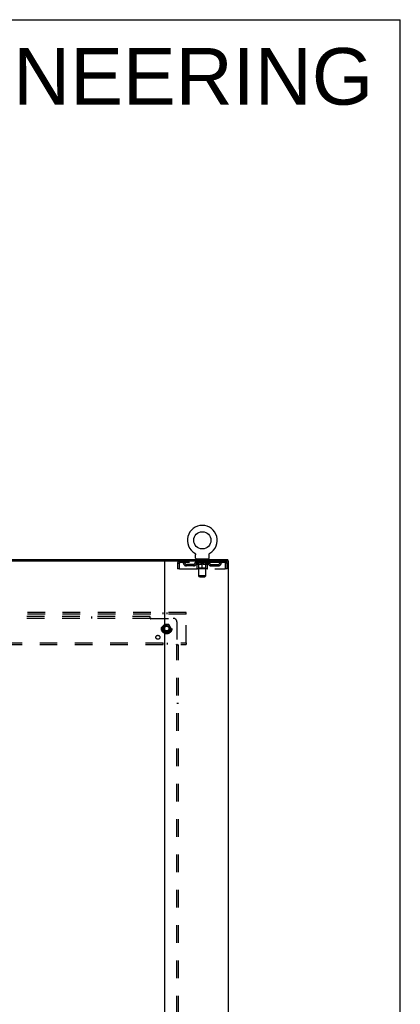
# Model space of a CAD drawing. Header units: inches. Extents: x 0 to 227, y 0 to 147.
# Tile 83 of 83: x 200 to 227, y 77 to 147. Entities that reach past the tile are written whole.
import ezdxf

# ---------------------------------------------------------------- set-up
doc = ezdxf.new("R2010")
doc.units = ezdxf.units.IN
doc.header["$LTSCALE"] = 12.466667
doc.header["$MEASUREMENT"] = 0
doc.linetypes.add('DOT', pattern=[0.2, 0.1, -0.1])
doc.linetypes.add('HIDDEN', pattern=[0.2, 0.1, -0.1])
doc.layers.get('0').update_dxf_attribs({"linetype": 'CONTINUOUS'})
for name, color, linetype in [('DEFAULT_2', 8, 'HIDDEN'), ('DIMENSIONS', 7, 'CONTINUOUS'), ('SUBPANEL', 7, 'CONTINUOUS')]:
    doc.layers.add(name, color=color, linetype=linetype)
doc.styles.get("Standard").update_dxf_attribs({"font": 'arial.ttf'})

msp = doc.modelspace()

# ---------------------------------------------------------------- linework, layer by layer
at = {"color": 7, "linetype": 'Continuous'}
for p, q in [((0, 146.667), (226.667, 146.667)), ((226.667, 0), (226.667, 146.667)), ((212.135, 109), (212.135, 109)), ((212.135, 109), (212.138, 108.998)), ((212.138, 108.998), (212.141, 108.996)), ((212.141, 108.996), (212.142, 108.995)), ((212.142, 108.995), (212.146, 108.993)), ((212.146, 108.993), (212.149, 108.99)), ((212.149, 108.99), (212.153, 108.987)), ((212.153, 108.987), (212.156, 108.984)), ((212.156, 108.984), (212.159, 108.981)), ((212.159, 108.981), (212.162, 108.978)), ((212.162, 108.978), (212.165, 108.975)), ((212.165, 108.975), (212.168, 108.972)), ((212.168, 108.972), (212.171, 108.968)), ((212.171, 108.968), (212.173, 108.965)), ((212.173, 108.965), (212.176, 108.961)), ((212.176, 108.961), (212.178, 108.958)), ((212.178, 108.958), (212.18, 108.954)), ((212.18, 108.954), (212.182, 108.95)), ((212.182, 108.95), (212.184, 108.946)), ((212.184, 108.946), (212.186, 108.942)), ((212.186, 108.942), (212.188, 108.938)), ((212.188, 108.938), (212.189, 108.934)), ((212.189, 108.934), (212.191, 108.93)), ((212.191, 108.93), (212.192, 108.926)), ((212.192, 108.926), (212.193, 108.922)), ((212.196, 108.9), (212.196, 108.896)), ((212.196, 108.896), (212.196, 108.892)), ((212.196, 108.643), (212.196, 108.892)), ((212.234, 108.583), (212.234, 108.553)), ((213.109, 108.583), (212.234, 108.583)), ((213.109, 108.583), (213.109, 108.553)), ((213.146, 108.643), (213.146, 108.892)), ((213.149, 108.918), (213.15, 108.922)), ((213.15, 108.922), (213.151, 108.926)), ((213.151, 108.926), (213.152, 108.93)), ((213.152, 108.93), (213.154, 108.934)), ((213.154, 108.934), (213.155, 108.938)), ((213.155, 108.938), (213.157, 108.942)), ((213.157, 108.942), (213.159, 108.946)), ((213.159, 108.946), (213.161, 108.95)), ((213.161, 108.95), (213.163, 108.954)), ((213.163, 108.954), (213.165, 108.958)), ((213.165, 108.958), (213.167, 108.961)), ((213.167, 108.961), (213.17, 108.965)), ((213.17, 108.965), (213.172, 108.968)), ((213.172, 108.968), (213.175, 108.972)), ((213.175, 108.972), (213.178, 108.975)), ((213.178, 108.975), (213.181, 108.978)), ((213.181, 108.978), (213.184, 108.981)), ((213.184, 108.981), (213.187, 108.984)), ((213.187, 108.984), (213.19, 108.987)), ((213.19, 108.987), (213.194, 108.99)), ((213.193, 108.99), (213.197, 108.993)), ((213.197, 108.993), (213.2, 108.995)), ((213.2, 108.995), (213.202, 108.996)), ((213.2, 108.995), (213.202, 108.996)), ((213.202, 108.996), (213.205, 108.998)), ((213.205, 108.998), (213.208, 109)), ((213.208, 109), (213.208, 109)), ((214.473, 108.449), (214.473, 108.553)), ((165.216, 108.449), (210.084, 108.449))]:
    msp.add_line(p, q, dxfattribs=at)
at = {"color": 3, "linetype": 'Continuous'}
for p, q in [((160.827, 108.553), (214.473, 108.553)), ((210.025, 40.657), (210.025, 108.449)), ((210.084, 108.449), (214.525, 108.449)), ((214.525, 40.657), (214.525, 108.449))]:
    msp.add_line(p, q, dxfattribs=at)
at = {"color": 7, "linetype": 'Continuous'}
for points in [[(212.193, 108.922), (212.194, 108.918), (212.195, 108.913), (212.195, 108.909), (212.196, 108.905), (212.196, 108.9), (212.196, 108.896)], [(213.146, 108.892), (213.146, 108.896), (213.147, 108.9), (213.147, 108.905), (213.148, 108.909), (213.148, 108.913), (213.149, 108.918)], [(213.146, 108.896), (213.147, 108.9), (213.147, 108.905), (213.148, 108.909), (213.148, 108.913)]]:
    msp.add_lwpolyline(points, dxfattribs=at)
msp.add_circle((212.671, 109.907), 0.609, dxfattribs=at)
for centre, radius, start, end in [((212.671, 109.907), 1.054, 300.39933, 239.60067), ((212.256, 108.643), 0.06, 180, 270), ((213.086, 108.643), 0.06, 270, 360)]:
    msp.add_arc(centre, radius, start, end, dxfattribs=at)
at = {"layer": 'DEFAULT_2', "color": 8, "linetype": 'HIDDEN'}
for p, q in [((212.135, 109), (212.135, 109)), ((212.141, 108.996), (212.142, 108.995)), ((212.326, 108.583), (212.326, 108.553)), ((212.361, 108.493), (212.361, 108.573)), ((212.43, 108.483), (212.371, 108.483)), ((212.422, 107.393), (212.422, 108.473)), ((212.971, 108.483), (212.912, 108.483)), ((212.92, 107.393), (212.92, 108.473)), ((212.981, 108.493), (212.981, 108.573)), ((213.016, 108.583), (213.016, 108.553)), ((213.208, 109), (213.208, 109)), ((210.921, 108.282), (210.921, 107.887)), ((210.921, 108.282), (211.025, 108.282)), ((211.025, 107.887), (210.921, 107.887)), ((211.025, 108.282), (211.025, 107.887)), ((211.055, 107.887), (211.055, 108.282)), ((211.055, 107.887), (214.287, 107.887)), ((211.088, 108.449), (211.088, 108.345)), ((214.254, 108.345), (211.088, 108.345)), ((211.557, 108.094), (211.557, 108.198)), ((212.04, 108.198), (211.557, 108.198)), ((212.04, 108.094), (211.557, 108.094)), ((211.64, 108.449), (211.64, 108.345)), ((211.807, 108.094), (211.807, 108.198)), ((212.165, 108.308), (212.165, 108.345)), ((213.178, 108.308), (212.165, 108.308)), ((212.293, 108.219), (212.165, 108.308)), ((212.173, 108.34), (212.173, 108.345)), ((212.18, 108.337), (212.18, 108.34)), ((212.18, 108.337), (213.163, 108.337)), ((212.187, 108.337), (212.187, 108.34)), ((212.188, 108.337), (212.188, 108.34)), ((212.196, 108.34), (212.196, 108.345)), ((212.209, 108.337), (212.209, 108.34)), ((212.21, 108.337), (212.21, 108.34)), ((212.233, 108.34), (212.233, 108.345)), ((212.234, 108.345), (212.234, 108.449)), ((212.245, 108.337), (212.245, 108.34)), ((212.247, 108.337), (212.247, 108.34)), ((212.41, 108.34), (212.249, 108.34)), ((212.284, 108.34), (212.284, 108.345)), ((212.285, 108.337), (212.285, 108.34)), ((212.285, 108.337), (212.285, 108.34)), ((212.288, 108.337), (212.288, 108.34)), ((212.293, 108.337), (212.293, 108.34)), ((212.293, 108.337), (212.293, 108.34)), ((212.293, 108.219), (212.301, 108.219)), ((212.296, 108.337), (212.296, 108.34)), ((212.299, 108.337), (212.299, 108.34)), ((212.301, 107.929), (212.301, 108.253)), ((212.302, 108.337), (212.302, 108.34)), ((212.314, 108.337), (212.314, 108.34)), ((212.328, 108.337), (212.328, 108.34)), ((212.329, 108.337), (212.329, 108.342)), ((213.012, 107.899), (212.331, 107.899)), ((212.345, 108.337), (212.345, 108.34)), ((212.346, 108.34), (212.346, 108.345)), ((212.354, 108.337), (212.354, 108.34)), ((212.357, 108.337), (212.357, 108.34)), ((212.364, 108.337), (212.364, 108.34)), ((212.373, 108.337), (212.373, 108.343)), ((212.386, 108.337), (212.386, 108.34)), ((212.388, 108.337), (212.388, 108.34)), ((212.421, 107.931), (212.39, 107.899)), ((212.41, 108.337), (212.41, 108.34)), ((212.464, 108.34), (212.414, 108.34)), ((212.415, 108.219), (212.558, 108.219)), ((212.418, 108.34), (212.418, 108.345)), ((212.421, 107.931), (212.421, 108.305)), ((212.921, 107.931), (212.421, 107.931)), ((212.424, 108.337), (212.424, 108.34)), ((212.427, 108.337), (212.427, 108.34)), ((212.432, 108.337), (212.432, 108.344)), ((212.436, 108.337), (212.436, 108.34)), ((212.444, 108.337), (212.444, 108.34)), ((212.464, 108.337), (212.464, 108.34)), ((212.523, 108.34), (212.476, 108.34)), ((212.492, 108.337), (212.492, 108.34)), ((212.498, 108.34), (212.498, 108.345)), ((212.501, 108.337), (212.501, 108.34)), ((212.503, 108.337), (212.503, 108.345)), ((212.505, 108.337), (212.505, 108.34)), ((212.511, 108.337), (212.511, 108.34)), ((212.524, 108.337), (212.524, 108.34)), ((212.588, 108.34), (212.544, 108.34)), ((212.555, 108.337), (212.555, 108.34)), ((212.58, 108.34), (212.642, 108.343)), ((212.584, 108.34), (212.584, 108.345)), ((212.584, 108.34), (212.584, 108.345)), ((212.584, 108.345), (212.584, 108.345)), ((212.584, 108.337), (212.584, 108.34)), ((212.587, 108.337), (212.587, 108.34)), ((212.588, 108.337), (212.588, 108.34)), ((212.588, 108.337), (212.588, 108.34)), ((212.616, 108.34), (212.668, 108.34)), ((212.621, 108.337), (212.621, 108.34)), ((212.625, 108.34), (212.625, 108.342)), ((212.642, 108.34), (212.642, 108.343)), ((212.655, 108.337), (212.655, 108.34)), ((212.669, 108.34), (212.669, 108.34)), ((212.669, 108.337), (212.669, 108.34)), ((212.669, 108.337), (212.669, 108.34)), ((212.671, 108.34), (212.671, 108.345)), ((212.671, 108.345), (212.763, 108.34)), ((212.671, 107.899), (212.671, 108.254)), ((212.673, 108.337), (212.673, 108.34)), ((212.673, 108.34), (212.674, 108.34)), ((212.674, 108.337), (212.674, 108.34)), ((212.688, 108.337), (212.688, 108.34)), ((212.688, 108.34), (212.727, 108.34)), ((212.722, 108.337), (212.722, 108.34)), ((212.755, 108.337), (212.755, 108.34)), ((212.755, 108.337), (212.755, 108.34)), ((212.755, 108.34), (212.799, 108.34)), ((212.756, 108.337), (212.756, 108.34)), ((212.759, 108.34), (212.759, 108.345)), ((212.759, 108.34), (212.759, 108.345)), ((212.759, 108.345), (212.759, 108.345)), ((212.759, 108.337), (212.759, 108.34)), ((212.784, 108.219), (212.928, 108.219)), ((212.788, 108.337), (212.788, 108.34)), ((212.819, 108.337), (212.819, 108.34)), ((212.819, 108.34), (212.867, 108.34)), ((212.832, 108.337), (212.832, 108.34)), ((212.838, 108.337), (212.838, 108.34)), ((212.84, 108.337), (212.84, 108.345)), ((212.842, 108.337), (212.842, 108.34)), ((212.845, 108.34), (212.845, 108.345)), ((212.85, 108.337), (212.85, 108.34)), ((212.879, 108.337), (212.879, 108.34)), ((212.879, 108.34), (212.929, 108.34)), ((212.898, 108.337), (212.898, 108.34)), ((212.907, 108.337), (212.907, 108.34)), ((212.911, 108.337), (212.911, 108.344)), ((212.915, 108.337), (212.915, 108.34)), ((212.919, 108.337), (212.919, 108.34)), ((212.921, 107.931), (212.921, 108.305)), ((212.921, 107.931), (212.953, 107.899)), ((212.925, 108.34), (212.925, 108.345)), ((212.933, 108.337), (212.933, 108.34)), ((212.933, 108.34), (213.094, 108.34)), ((212.955, 108.337), (212.955, 108.34)), ((212.957, 108.337), (212.957, 108.34)), ((212.969, 108.337), (212.969, 108.343)), ((212.978, 108.337), (212.978, 108.34)), ((212.986, 108.337), (212.986, 108.34)), ((212.989, 108.337), (212.989, 108.34)), ((212.997, 108.34), (212.997, 108.345)), ((212.998, 108.337), (212.998, 108.34)), ((213.014, 108.337), (213.014, 108.342)), ((213.015, 108.337), (213.015, 108.34)), ((213.029, 108.337), (213.029, 108.34)), ((213.04, 108.337), (213.04, 108.34)), ((213.042, 107.929), (213.042, 108.253)), ((213.042, 108.219), (213.05, 108.219)), ((213.044, 108.337), (213.044, 108.34)), ((213.047, 108.337), (213.047, 108.34)), ((213.049, 108.337), (213.049, 108.34)), ((213.049, 108.337), (213.049, 108.34)), ((213.05, 108.219), (213.178, 108.308)), ((213.055, 108.337), (213.055, 108.34)), ((213.057, 108.337), (213.057, 108.34)), ((213.058, 108.337), (213.058, 108.34)), ((213.059, 108.34), (213.059, 108.345)), ((213.096, 108.337), (213.096, 108.34)), ((213.098, 108.337), (213.098, 108.34)), ((213.109, 108.345), (213.109, 108.449)), ((213.11, 108.34), (213.11, 108.345)), ((213.133, 108.337), (213.133, 108.34)), ((213.134, 108.337), (213.134, 108.34)), ((213.147, 108.34), (213.147, 108.345)), ((213.155, 108.337), (213.155, 108.34)), ((213.156, 108.337), (213.156, 108.34)), ((213.163, 108.337), (213.163, 108.34)), ((213.17, 108.34), (213.17, 108.345)), ((213.178, 108.308), (213.178, 108.345)), ((213.303, 108.198), (213.786, 108.198)), ((213.303, 108.094), (213.786, 108.094)), ((213.536, 108.094), (213.536, 108.198)), ((213.703, 108.449), (213.703, 108.345)), ((213.786, 108.094), (213.786, 108.198)), ((214.254, 108.449), (214.254, 108.345)), ((214.287, 108.282), (214.287, 107.887)), ((214.317, 107.887), (214.317, 108.282)), ((214.421, 108.282), (214.317, 108.282)), ((214.421, 107.887), (214.317, 107.887)), ((214.421, 107.887), (214.421, 108.282)), ((212.92, 107.393), (212.422, 107.393)), ((212.482, 107.333), (212.422, 107.393)), ((212.482, 107.333), (212.86, 107.333)), ((212.86, 107.333), (212.92, 107.393)), ((211.525, 104.803), (163.775, 104.803)), ((211.525, 104.699), (163.775, 104.699)), ((209.875, 104.803), (209.875, 104.699)), ((210.175, 104.699), (210.175, 104.803)), ((211.525, 104.699), (211.525, 104.803)), ((211.525, 102.657), (211.525, 104.699)), ((209.987, 103.951), (209.833, 103.683)), ((209.833, 103.673), (209.987, 103.406)), ((210.305, 103.956), (209.996, 103.956)), ((210.468, 103.683), (210.314, 103.951)), ((210.314, 103.406), (210.468, 103.673)), ((210.305, 103.401), (209.996, 103.401)), ((163.775, 102.657), (211.525, 102.657)), ((163.775, 102.553), (211.525, 102.553)), ((209.875, 102.657), (209.875, 102.553)), ((210.175, 102.657), (210.175, 102.553)), ((211.525, 102.657), (211.525, 102.553))]:
    msp.add_line(p, q, dxfattribs=at)
for points in [[(211.088, 108.449), (211.086, 108.448), (211.084, 108.445), (211.081, 108.44), (211.079, 108.433), (211.077, 108.424), (211.074, 108.413), (211.072, 108.4), (211.07, 108.386), (211.067, 108.371), (211.065, 108.355), (211.062, 108.337), (211.06, 108.319), (211.058, 108.301), (211.055, 108.282)], [(211.088, 108.345), (211.086, 108.345), (211.084, 108.344), (211.081, 108.342), (211.079, 108.339), (211.077, 108.336), (211.074, 108.331), (211.072, 108.327), (211.07, 108.321), (211.067, 108.316), (211.065, 108.31), (211.062, 108.303), (211.06, 108.296), (211.058, 108.289), (211.055, 108.282)], [(212.421, 108.219), (212.401, 108.222), (212.381, 108.227), (212.361, 108.232), (212.342, 108.238), (212.321, 108.245), (212.301, 108.253)], [(212.301, 108.253), (212.32, 108.245), (212.34, 108.238), (212.359, 108.232), (212.377, 108.227), (212.396, 108.222), (212.415, 108.219)], [(212.671, 108.254), (212.651, 108.246), (212.63, 108.238), (212.61, 108.232), (212.59, 108.227), (212.57, 108.222), (212.551, 108.219)], [(212.558, 108.219), (212.577, 108.222), (212.596, 108.227), (212.614, 108.232), (212.633, 108.238), (212.652, 108.245), (212.671, 108.252)], [(212.792, 108.219), (212.772, 108.222), (212.752, 108.227), (212.732, 108.232), (212.712, 108.239), (212.692, 108.246), (212.671, 108.254)], [(212.671, 108.252), (212.691, 108.245), (212.71, 108.238), (212.729, 108.232), (212.747, 108.227), (212.766, 108.222), (212.784, 108.219)], [(213.042, 108.253), (213.021, 108.245), (213.001, 108.238), (212.981, 108.232), (212.961, 108.227), (212.942, 108.222), (212.922, 108.219)], [(212.928, 108.219), (212.947, 108.222), (212.966, 108.227), (212.984, 108.232), (213.003, 108.238), (213.023, 108.245), (213.042, 108.253)], [(214.259, 108.445), (214.257, 108.448), (214.254, 108.449)], [(214.266, 108.336), (214.264, 108.339), (214.261, 108.342), (214.259, 108.344), (214.257, 108.345), (214.254, 108.345)], [(214.259, 108.445), (214.261, 108.44), (214.264, 108.433), (214.266, 108.424), (214.269, 108.413), (214.271, 108.4), (214.273, 108.386), (214.276, 108.371), (214.278, 108.355), (214.28, 108.337), (214.283, 108.319), (214.285, 108.301), (214.287, 108.282)], [(214.266, 108.336), (214.269, 108.331), (214.271, 108.327), (214.273, 108.321), (214.276, 108.316), (214.278, 108.31), (214.28, 108.303), (214.283, 108.296), (214.285, 108.289), (214.287, 108.282)]]:
    msp.add_lwpolyline(points, dxfattribs=at)
for radius in [0.372, 0.356, 0.312, 0.204, 0.188, 0.183, 0.165]:
    msp.add_circle((210.15, 103.678), radius, dxfattribs=at)
at = {"layer": 'DEFAULT_2', "color": 8, "linetype": 'DOT'}
msp.add_circle((210.15, 103.678), 0.17, dxfattribs=at)
at = {"layer": 'DEFAULT_2', "color": 8, "linetype": 'HIDDEN'}
for centre, radius, start, end in [((212.351, 108.573), 0.01, 0, 90), ((212.371, 108.493), 0.01, 180, 270), ((212.412, 108.473), 0.01, 0, 90), ((212.93, 108.473), 0.01, 90, 180), ((212.971, 108.493), 0.01, 270, 360), ((212.991, 108.573), 0.01, 90, 180), ((211.088, 108.282), 0.167, 90, 180), ((211.088, 108.282), 0.063, 90, 180), ((211.268, 108.282), 0.167, 8.07163, 90), ((211.268, 108.283), 0.0625, 7.98631, 90), ((211.557, 108.323), 0.229, 187.98631, 270), ((211.557, 108.323), 0.125, 188.07163, 270), ((212.04, 108.323), 0.125, 270, 351.92837), ((212.04, 108.323), 0.229, 270, 352.01369), ((212.329, 108.282), 0.167, 90, 171.92837), ((212.328, 108.283), 0.0625, 90, 172.01369), ((212.331, 107.929), 0.0296, 180, 270), ((212.39, 108.305), 0.0318, 0, 90), ((212.953, 108.305), 0.0318, 90, 180), ((213.012, 107.929), 0.0296, 270, 360), ((213.014, 108.282), 0.167, 8.07163, 90), ((213.014, 108.283), 0.0625, 7.98631, 90), ((213.303, 108.323), 0.229, 187.98631, 270), ((213.303, 108.323), 0.125, 188.07163, 270), ((213.786, 108.323), 0.125, 270, 351.92837), ((213.786, 108.323), 0.229, 270, 352.01369), ((214.075, 108.282), 0.167, 90, 171.92837), ((214.075, 108.283), 0.0625, 90, 172.01369), ((214.254, 108.282), 0.167, 0, 90), ((214.254, 108.282), 0.063, 0, 90), ((209.842, 103.678), 0.01, 150.01268, 209.98829), ((209.996, 103.946), 0.01, 90.01235, 149.98915), ((210.305, 103.946), 0.01, 30.01204, 89.98872), ((210.459, 103.678), 0.01, 330.01268, 29.98829), ((209.996, 103.411), 0.01, 210.01204, 269.98872), ((210.305, 103.411), 0.01, 270.01235, 329.98915)]:
    msp.add_arc(centre, radius, start, end, dxfattribs=at)
for centre, major_axis, ratio, start_param, end_param in [((212.671, 108.345), (0.506, 0.005), 0.05963, 2.96643, 3.140963), ((212.149, 108.336), (0.158, 0), 0.060556, 0.430652, 1.470503), ((212.671, 108.345), (0.506, 0), 0.060556, -3.141593, -2.96706), ((212.149, 108.33), (0.158, 0.002), 0.05963, 1.376596, 1.469874), ((212.671, 108.345), (0.506, 0.011), 0.05688, 2.791345, 2.965878), ((212.13, 108.336), (0.158, 0.002), 0.05963, 0.25549, 1.295341), ((212.185, 108.336), (0.158, -0.002), 0.05963, 0.605815, 1.645666), ((212.671, 108.345), (0.506, -0.005), 0.05963, -2.96643, -2.791898), ((212.185, 108.33), (0.158, 0), 0.060556, 1.551758, 1.645036), ((212.13, 108.33), (0.158, 0.003), 0.05688, 1.20151, 1.294789), ((212.186, 108.332), (0.131, 0.001), 0.05963, 1.065228, 1.614276), ((212.17, 108.332), (0.131, 0.003), 0.05688, 0.890143, 1.43919), ((212.216, 108.332), (0.131, 0), 0.060556, 1.240391, 1.789438), ((212.671, 108.345), (0.506, 0.015), 0.052395, 2.616403, 2.790936), ((212.127, 108.336), (0.158, 0.003), 0.05688, 0.080405, 1.120256), ((212.235, 108.336), (0.158, -0.003), 0.05688, 0.7809, 1.820751), ((212.671, 108.345), (0.506, -0.011), 0.05688, -2.791345, -2.616812), ((212.235, 108.33), (0.158, -0.002), 0.05963, 1.72692, 1.820198), ((212.127, 108.33), (0.158, 0.005), 0.052395, 1.026568, 1.119847), ((212.169, 108.332), (0.131, 0.004), 0.052395, 0.715201, 1.264248), ((212.261, 108.332), (0.131, -0.001), 0.05963, 1.415553, 1.9646), ((212.671, 108.345), (0.506, 0.02), 0.046319, 2.441654, 2.616187), ((212.298, 108.336), (0.158, -0.005), 0.052395, 0.955842, 1.995693), ((212.671, 108.345), (0.506, -0.015), 0.052395, -2.616403, -2.44187), ((212.14, 108.336), (0.158, 0.005), 0.052395, -0.094537, 0.945314), ((212.298, 108.33), (0.158, -0.003), 0.05688, 1.902006, 1.995284), ((212.14, 108.33), (0.158, 0.006), 0.046319, 0.851819, 0.945098), ((212.184, 108.332), (0.131, 0.005), 0.046319, 0.540452, 1.089499), ((212.317, 108.332), (0.131, -0.003), 0.05688, 1.590638, 2.139686), ((212.671, 108.345), (0.506, 0.024), 0.038841, 2.267123, 2.441656), ((212.373, 108.336), (0.158, -0.006), 0.046319, 1.130591, 2.170442), ((212.17, 108.336), (0.158, 0.006), 0.046319, -0.269286, 0.770565), ((212.671, 108.345), (0.506, -0.02), 0.046319, -2.441654, -2.267121), ((212.373, 108.33), (0.158, -0.005), 0.052395, 2.076947, 2.170226), ((212.17, 108.33), (0.158, 0.007), 0.038841, 0.677289, 0.770567), ((212.214, 108.332), (0.131, 0.006), 0.038841, 0.365921, 0.914969), ((212.385, 108.332), (0.131, -0.004), 0.052395, 1.76558, 2.314627), ((212.671, 108.345), (0.506, 0.027), 0.030195, 2.09281, 2.267343), ((212.457, 108.336), (0.158, -0.007), 0.038841, 1.305122, 2.344973), ((212.215, 108.336), (0.158, 0.007), 0.038841, -0.443817, 0.596034), ((212.671, 108.345), (0.506, -0.024), 0.038841, -2.267123, -2.092591), ((212.457, 108.33), (0.158, -0.006), 0.046319, 2.251696, 2.344975), ((212.215, 108.33), (0.158, 0.008), 0.030195, 0.502975, 0.596254), ((212.257, 108.332), (0.131, 0.007), 0.030195, 0.191608, 0.740655), ((212.461, 108.332), (0.131, -0.005), 0.046319, 1.940329, 2.489376), ((212.274, 108.336), (0.158, 0.008), 0.030195, -0.61813, 0.421721), ((212.671, 108.345), (0.506, 0.029), 0.020645, 1.918687, 2.09322), ((212.547, 108.336), (0.158, -0.008), 0.030195, 1.479435, 2.519286), ((212.671, 108.345), (0.506, -0.027), 0.030195, -2.09281, -1.918277), ((212.547, 108.33), (0.158, -0.007), 0.038841, 2.426227, 2.519505), ((212.274, 108.33), (0.158, 0.009), 0.020645, 0.328852, 0.422131), ((212.313, 108.332), (0.131, 0.007), 0.020645, 0.017485, 0.566532), ((212.544, 108.332), (0.131, -0.006), 0.038841, 2.11486, 2.663907), ((212.345, 108.336), (0.158, 0.009), 0.020645, -0.792253, 0.247598), ((212.671, 108.345), (0.506, 0.03), 0.010478, 1.744704, 1.919237), ((212.641, 108.336), (0.158, -0.009), 0.020645, 1.653558, 2.693409), ((212.671, 108.345), (0.506, -0.029), 0.020645, -1.918687, -1.744154), ((212.641, 108.33), (0.158, -0.008), 0.030195, 2.60054, 2.693819), ((212.345, 108.33), (0.158, 0.009), 0.010478, 0.154869, 0.248148), ((212.38, 108.332), (0.131, 0.008), 0.010478, 6.126688, 6.675735), ((212.631, 108.332), (0.131, -0.007), 0.030195, 2.289173, 2.83822), ((212.426, 108.336), (0.158, 0.009), 0.010478, -0.966236, -0.000846), ((212.736, 108.336), (0.158, -0.009), 0.010478, 1.827541, 2.867392), ((212.671, 108.345), (0.506, -0.03), 0.010478, -1.744704, -1.570171), ((212.736, 108.33), (0.158, -0.009), 0.020645, 2.774664, 2.867942), ((212.718, 108.332), (0.131, -0.007), 0.020645, 2.463296, 3.012344), ((212.607, 108.336), (0.158, 0.009), 0.010478, 0.274201, 1.314052), ((212.538, 108.332), (0.131, 0.008), 0.010478, -0.000298, 0.504314), ((212.514, 108.33), (0.158, 0.009), 0.010478, 0.192946, 0.399283), ((212.671, 108.345), (0.506, 0.03), 0.010478, -1.578586, -1.396888), ((212.829, 108.33), (0.158, -0.009), 0.010478, 2.948646, 3.041925), ((212.805, 108.332), (0.131, -0.008), 0.010478, 2.637279, 3.142076), ((212.702, 108.336), (0.158, 0.009), 0.020645, 0.448184, 1.488034), ((212.624, 108.332), (0.131, 0.007), 0.020645, 0.129249, 0.678296), ((212.607, 108.33), (0.158, 0.009), 0.020645, 0.273651, 0.366929), ((212.671, 108.345), (0.506, 0.029), 0.020645, -1.397439, -1.222906), ((212.917, 108.336), (0.158, -0.009), 0.010478, -3.140747, -2.175357), ((212.671, 108.345), (0.506, -0.03), 0.010478, 1.222355, 1.396888), ((212.796, 108.336), (0.158, 0.008), 0.030195, 0.622307, 1.662158), ((212.712, 108.332), (0.131, 0.007), 0.030195, 0.303372, 0.852419), ((212.963, 108.332), (0.131, -0.008), 0.010478, 2.749043, 3.29809), ((212.998, 108.336), (0.158, -0.009), 0.020645, 2.893995, 3.933846), ((212.702, 108.33), (0.158, 0.008), 0.030195, 0.447774, 0.541052), ((212.998, 108.33), (0.158, -0.009), 0.010478, 2.893445, 2.986723), ((212.886, 108.336), (0.158, 0.007), 0.038841, 0.79662, 1.836471), ((212.671, 108.345), (0.506, 0.027), 0.030195, -1.223315, -1.048783), ((212.671, 108.345), (0.506, -0.029), 0.020645, 1.048373, 1.222906), ((212.799, 108.332), (0.131, 0.006), 0.038841, 0.477686, 1.026733), ((213.03, 108.332), (0.131, -0.007), 0.020645, 2.57506, 3.124108), ((213.069, 108.336), (0.158, -0.008), 0.030195, 2.719872, 3.759723), ((212.97, 108.336), (0.158, 0.006), 0.046319, 0.971151, 2.011002), ((212.796, 108.33), (0.158, 0.007), 0.038841, 0.622087, 0.715366), ((213.069, 108.33), (0.158, -0.009), 0.020645, 2.719462, 2.812741), ((212.671, 108.345), (0.506, 0.024), 0.038841, -1.049002, -0.874469), ((212.671, 108.345), (0.506, -0.027), 0.030195, 0.87425, 1.048783), ((212.882, 108.332), (0.131, 0.005), 0.046319, 0.652216, 1.201263), ((213.045, 108.336), (0.158, 0.005), 0.052395, 1.1459, 2.185751), ((213.086, 108.332), (0.131, -0.007), 0.030195, 2.400937, 2.949985), ((213.128, 108.336), (0.158, -0.007), 0.038841, 2.545558, 3.585409), ((212.958, 108.332), (0.131, 0.004), 0.052395, 0.826965, 1.376012), ((212.886, 108.33), (0.158, 0.006), 0.046319, 0.796618, 0.889896), ((213.128, 108.33), (0.158, -0.008), 0.030195, 2.545339, 2.638617), ((213.108, 108.336), (0.158, 0.003), 0.05688, 1.320842, 2.360692), ((212.671, 108.345), (0.506, 0.02), 0.046319, -0.874471, -0.699939), ((212.671, 108.345), (0.506, -0.024), 0.038841, 0.699936, 0.874469), ((213.173, 108.336), (0.158, -0.006), 0.046319, 2.371028, 3.410879), ((213.129, 108.332), (0.131, -0.006), 0.038841, 2.226624, 2.775671), ((213.158, 108.336), (0.158, 0.002), 0.05963, 1.495927, 2.535778), ((213.025, 108.332), (0.131, 0.003), 0.05688, 1.001907, 1.550954), ((213.202, 108.336), (0.158, -0.005), 0.052395, 2.196279, 3.23613), ((213.159, 108.332), (0.131, -0.005), 0.046319, 2.052093, 2.601141), ((212.97, 108.33), (0.158, 0.005), 0.052395, 0.971367, 1.064645), ((213.173, 108.33), (0.158, -0.007), 0.038841, 2.371026, 2.464304), ((213.193, 108.336), (0.158, 0), 0.060556, 1.671089, 2.71094), ((213.216, 108.336), (0.158, -0.003), 0.05688, 2.021337, 3.061188), ((212.671, 108.345), (0.506, 0.015), 0.052395, -0.699723, -0.52519), ((212.671, 108.345), (0.506, -0.02), 0.046319, 0.525406, 0.699939), ((213.213, 108.336), (0.158, -0.002), 0.05963, 1.846251, 2.886102), ((213.082, 108.332), (0.131, 0.001), 0.05963, 1.176993, 1.72604), ((213.174, 108.332), (0.131, -0.004), 0.052395, 1.877344, 2.426392), ((213.127, 108.332), (0.131, 0), 0.060556, 1.352155, 1.901202), ((213.173, 108.332), (0.131, -0.003), 0.05688, 1.702402, 2.25145), ((213.157, 108.332), (0.131, -0.001), 0.05963, 1.527317, 2.076364), ((213.045, 108.33), (0.158, 0.003), 0.05688, 1.146309, 1.239587), ((213.202, 108.33), (0.158, -0.006), 0.046319, 2.196495, 2.289773), ((212.671, 108.345), (0.506, 0.011), 0.05688, -0.524781, -0.350248), ((212.671, 108.345), (0.506, -0.015), 0.052395, 0.350657, 0.52519), ((213.108, 108.33), (0.158, 0.002), 0.05963, 1.321394, 1.414673), ((213.216, 108.33), (0.158, -0.005), 0.052395, 2.021746, 2.115024), ((212.671, 108.345), (0.506, 0.005), 0.05963, -0.349695, -0.175162), ((212.671, 108.345), (0.506, -0.011), 0.05688, 0.175715, 0.350248), ((213.158, 108.33), (0.158, 0), 0.060556, 1.496556, 1.589835), ((213.213, 108.33), (0.158, -0.003), 0.05688, 1.846804, 1.940083), ((213.193, 108.33), (0.158, -0.002), 0.05963, 1.671719, 1.764997), ((212.671, 108.345), (0.506, 0), 0.060556, -0.174533, 0), ((212.671, 108.345), (0.506, -0.005), 0.05963, 0.000629, 0.175162)]:
    msp.add_ellipse(centre, major_axis=major_axis, ratio=ratio, start_param=start_param, end_param=end_param, dxfattribs=at)
at = {"layer": 'SUBPANEL', "color": 8, "linetype": 'HIDDEN'}
for p, q in [((208.994, 104.522), (166.307, 104.522)), ((208.994, 104.397), (166.307, 104.397)), ((204.869, 104.397), (204.869, 104.522)), ((208.994, 104.356), (208.994, 104.522)), ((209.03, 104.397), (210.619, 104.397)), ((210.869, 104.147), (210.869, 102.557)), ((210.828, 102.522), (210.994, 102.522)), ((210.869, 46.584), (210.869, 102.522)), ((210.888, 102.539), (210.881, 102.545)), ((210.994, 46.584), (210.994, 102.522)), ((210.869, 98.397), (210.994, 98.397))]:
    msp.add_line(p, q, dxfattribs=at)
for points in [[(208.994, 104.435), (208.996, 104.433), (208.997, 104.431), (208.999, 104.429), (209, 104.427), (209.002, 104.425), (209.004, 104.424), (209.005, 104.422), (209.007, 104.42), (209.008, 104.419), (209.01, 104.417), (209.011, 104.416)], [(208.994, 104.356), (208.996, 104.357), (208.998, 104.358), (208.999, 104.358), (209.001, 104.359), (209.002, 104.36), (209.004, 104.362), (209.006, 104.363), (209.007, 104.364), (209.008, 104.366), (209.01, 104.368), (209.011, 104.369), (209.013, 104.371), (209.014, 104.373), (209.015, 104.375), (209.017, 104.378), (209.019, 104.382)], [(209.011, 104.416), (209.018, 104.409), (209.02, 104.407), (209.021, 104.405), (209.023, 104.404), (209.025, 104.402), (209.027, 104.4), (209.028, 104.398), (209.03, 104.397)], [(209.019, 104.382), (209.021, 104.385), (209.022, 104.387), (209.024, 104.389), (209.025, 104.391), (209.027, 104.393), (209.028, 104.395), (209.03, 104.397)], [(210.828, 102.522), (210.829, 102.524), (210.83, 102.525), (210.831, 102.527), (210.832, 102.529), (210.833, 102.53), (210.834, 102.532), (210.835, 102.533), (210.837, 102.535), (210.838, 102.536), (210.84, 102.538), (210.842, 102.539), (210.844, 102.54), (210.846, 102.542), (210.848, 102.543), (210.85, 102.544)], [(210.85, 102.544), (210.854, 102.547), (210.857, 102.549), (210.859, 102.55), (210.861, 102.552), (210.864, 102.553), (210.866, 102.554), (210.867, 102.556), (210.869, 102.557)], [(210.881, 102.545), (210.88, 102.547), (210.878, 102.549), (210.876, 102.551), (210.874, 102.553), (210.872, 102.554), (210.871, 102.556), (210.869, 102.557)], [(210.908, 102.522), (210.906, 102.524), (210.903, 102.525), (210.901, 102.527), (210.899, 102.528), (210.898, 102.53), (210.896, 102.531), (210.894, 102.533), (210.892, 102.534), (210.891, 102.536), (210.889, 102.537), (210.888, 102.539)]]:
    msp.add_lwpolyline(points, dxfattribs=at)
for centre, radius in [((210.15, 103.678), 0.25), ((209.532, 103.059), 0.141)]:
    msp.add_circle(centre, radius, dxfattribs=at)
msp.add_arc((210.619, 104.147), 0.25, 0, 90, dxfattribs=at)

# ---------------------------------------------------------------- texts
at = {"layer": 'DIMENSIONS', "color": 2, "linetype": 'Continuous', "insert": (174.154, 144.666), "char_height": 4, "width": 101.02602, "attachment_point": 2, "line_spacing_factor": 0.9}
msp.add_mtext('SAGINAW CONTROL & ENGINEERING\\PSCE-N68C5418', dxfattribs=at)

doc.saveas('drawing.dxf')
